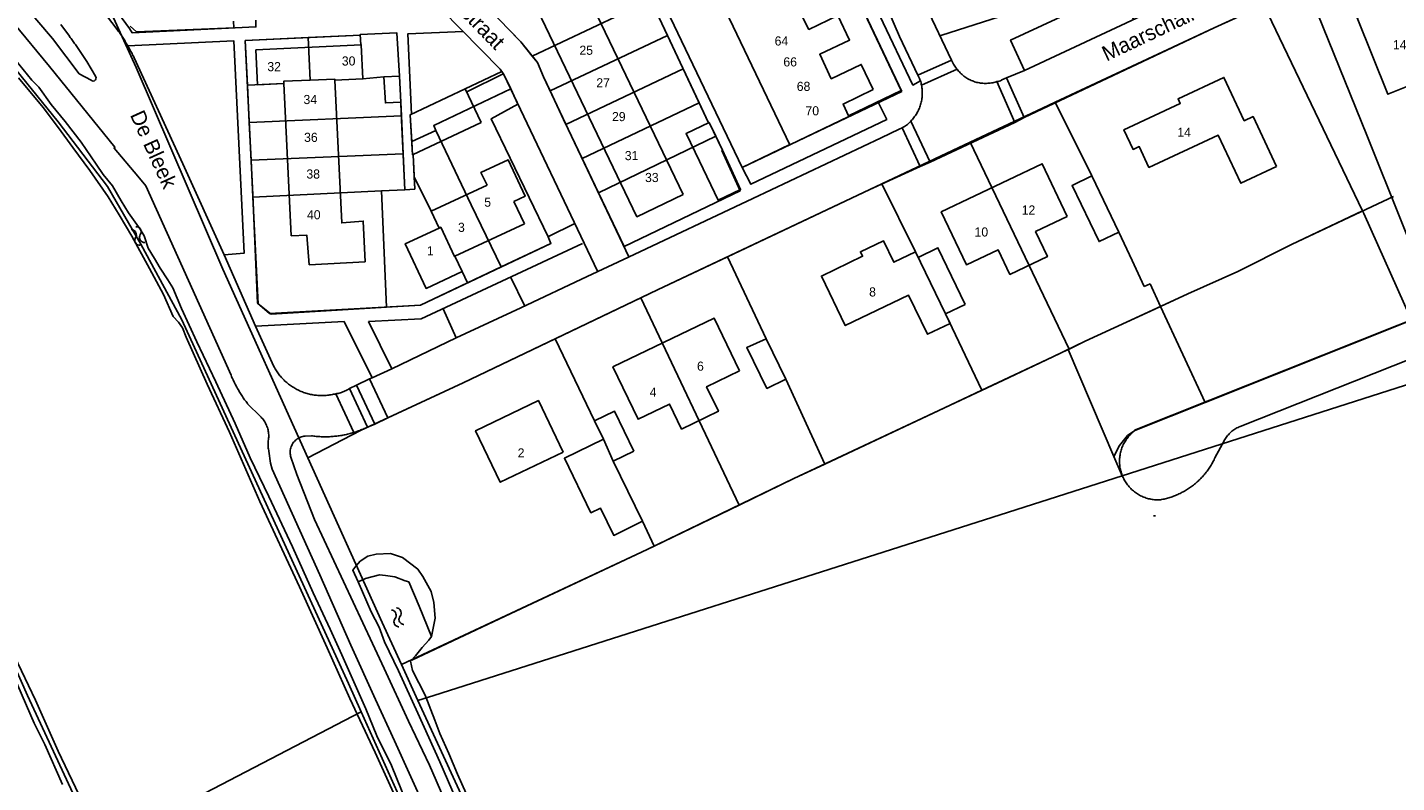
# Model space of a CAD drawing. Extents: x 123992 to 125854, y 449108 to 451911.
# Tile 13 of 175: x 125015 to 125240, y 449674 to 449798. Entities that reach past the tile are written whole.
import ezdxf
from ezdxf.enums import TextEntityAlignment as Align

# ---------------------------------------------------------------- set-up
doc = ezdxf.new("R2010")
doc.units = 0
for name, color, linetype in [('DEFAULT_113', 2, 'CONTINUOUS'), ('DEFAULT_117', 3, 'CONTINUOUS'), ('DEFAULT_21', 8, 'CONTINUOUS'), ('DEFAULT_22', 8, 'CONTINUOUS'), ('DEFAULT_4', 1, 'CONTINUOUS'), ('DEFAULT_48', 141, 'CONTINUOUS'), ('DEFAULT_5', 1, 'CONTINUOUS'), ('DEFAULT_6', 1, 'CONTINUOUS'), ('DEFAULT_79', 9, 'CONTINUOUS'), ('DEFAULT_80', 9, 'CONTINUOUS'), ('DEFAULT_87', 9, 'CONTINUOUS'), ('DEFAULT_99', 9, 'CONTINUOUS'), ('S05_WATER', 141, 'CONTINUOUS')]:
    doc.layers.add(name, color=color, linetype=linetype)

msp = doc.modelspace()

# ---------------------------------------------------------------- linework, layer by layer
at = {"layer": 'DEFAULT_21'}
for points in [[(125158.98, 449787.753), (125139.866, 449828.1), (125113.527, 449815.528), (125132.761, 449775.238), (125158.98, 449787.753)], [(125244.425, 449813.713), (125225.437, 449805.089), (125235.351, 449780.599), (125246.84, 449751.871), (125266.126, 449759.569)], [(125098.311, 449793.551), (125117.76, 449802.788)], [(125117.76, 449802.788), (125120.505, 449796.926)], [(125184.196, 449785.994), (125210.294, 449798.21), (125218.415, 449801.899), (125234.648, 449768.123)], [(125000, 449793.505), (125008.234, 449797.745), (125020.454, 449782.766), (125028.534, 449772.124), (125034.053, 449762.664), (125040.754, 449750.247), (125068.149, 449690.529), (125070.23, 449685.889)], [(125032.282, 449798.497), (125033.297, 449797.517), (125049.309, 449798.187), (125049.262, 449799.267)], [(125094.079, 449798.335), (125096.453, 449795.878), (125098.311, 449793.551)], [(125061.487, 449796.598), (125051.187, 449796.106), (125051.543, 449788.762)], [(125061.487, 449796.598), (125070.074, 449797.008), (125070.068, 449797.125), (125076.094, 449797.376), (125076.481, 449790.266)], [(125061.487, 449796.598), (125061.822, 449789.607)], [(125101.248, 449787.847), (125120.505, 449796.926)], [(125120.505, 449796.926), (125123.005, 449791.585), (125123.062, 449791.465)], [(125098.311, 449793.551), (125099.149, 449792.503), (125100.173, 449790.139), (125101.248, 449787.847)], [(125094.772, 449788.155), (125093.638, 449790.54), (125093.301, 449791.014), (125087.294, 449788.183), (125078.267, 449783.916), (125078.532, 449779.508)], [(125103.828, 449782.346), (125123.062, 449791.465)], [(125123.062, 449791.465), (125125.722, 449785.857)], [(125051.543, 449788.762), (125057.524, 449789.051), (125057.508, 449789.415), (125061.822, 449789.607)], [(125051.543, 449788.762), (125051.84, 449782.639)], [(125061.822, 449789.607), (125065.88, 449789.789), (125065.889, 449789.585), (125070.49, 449789.808), (125073.958, 449790.129), (125076.481, 449790.266)], [(125076.481, 449790.266), (125076.719, 449785.98), (125076.814, 449783.73)], [(125094.772, 449788.155), (125082.117, 449782.158), (125082.495, 449781.36)], [(125093.22, 449758.949), (125101.373, 449762.795), (125100.901, 449763.897), (125091.57, 449783.26), (125095.953, 449785.672), (125094.772, 449788.155)], [(125101.248, 449787.847), (125103.828, 449782.346)], [(125106.493, 449776.737), (125125.722, 449785.857)], [(125125.722, 449785.857), (125127.257, 449782.622), (125127.336, 449782.661), (125128.428, 449780.412)], [(125170.199, 449779.403), (125182.116, 449785.02), (125184.196, 449785.994)], [(125184.196, 449785.994), (125190.219, 449773.874), (125194.634, 449764.651)], [(125051.84, 449782.639), (125076.814, 449783.73)], [(125051.84, 449782.639), (125052.14, 449776.452)], [(125076.814, 449783.73), (125077.099, 449777.499)], [(125103.828, 449782.346), (125104.196, 449781.561), (125106.493, 449776.737)], [(125078.532, 449779.508), (125082.495, 449781.36)], [(125078.532, 449779.508), (125078.664, 449777.318), (125078.762, 449777.364), (125078.919, 449773.737)], [(125082.495, 449781.36), (125088.268, 449769.148), (125093.22, 449758.949)], [(125109.168, 449771.119), (125128.428, 449780.412)], [(125109.168, 449771.119), (125113.374, 449762.284), (125132.445, 449771.426), (125129.449, 449778.066), (125129.545, 449778.112), (125128.428, 449780.412)], [(125052.14, 449776.452), (125077.099, 449777.499)], [(125077.099, 449777.499), (125077.367, 449771.609)], [(125155.722, 449772.58), (125170.199, 449779.403)], [(125170.199, 449779.403), (125186.463, 449745.447)], [(125052.14, 449776.452), (125052.434, 449770.402)], [(125106.493, 449776.737), (125109.168, 449771.119)], [(125077.367, 449771.609), (125079.007, 449771.72), (125078.919, 449773.737)], [(125078.919, 449773.737), (125081.71, 449768.07), (125082.992, 449765.324), (125083.287, 449765.462), (125085.522, 449760.669), (125085.593, 449760.702), (125086.778, 449758.16), (125087.646, 449756.319)], [(125052.434, 449770.402), (125073.529, 449771.423)], [(125073.529, 449771.423), (125077.367, 449771.609)], [(125073.529, 449771.423), (125074.359, 449752.335)], [(125130.348, 449760.572), (125153.756, 449771.653), (125155.722, 449772.58)], [(125155.722, 449772.58), (125161.218, 449761.422), (125166.166, 449751.215), (125172.15, 449738.689)], [(125052.434, 449770.402), (125053.283, 449752.891), (125055.411, 449751.159), (125074.359, 449752.335)], [(125201.483, 449752.446), (125205.967, 449754.496), (125214.169, 449758.18), (125222.976, 449762.62), (125234.648, 449768.123)], [(125208.823, 449736.694), (125242.708, 449750.221), (125234.835, 449767.734), (125234.648, 449768.123)], [(125194.634, 449764.651), (125196.799, 449760)], [(125116.16, 449753.847), (125118.898, 449755.151), (125130.348, 449760.572)], [(125130.348, 449760.572), (125136.701, 449747.149), (125139.963, 449740.506), (125146.332, 449726.56)], [(125196.799, 449760), (125198.795, 449755.712)], [(125087.646, 449756.319), (125093.22, 449758.949)], [(125074.359, 449752.335), (125079.934, 449752.681), (125087.646, 449756.319)], [(125198.795, 449755.712), (125199.753, 449756.158)], [(125201.483, 449752.446), (125199.753, 449756.158)], [(125102.044, 449747.121), (125116.16, 449753.847)], [(125116.16, 449753.847), (125132.275, 449719.824)], [(125186.463, 449745.447), (125189.081, 449746.73), (125195.88, 449749.884), (125200.52, 449752.005)], [(125200.52, 449752.005), (125201.483, 449752.446)], [(125201.483, 449752.446), (125208.823, 449736.694)], [(125061.447, 449727.6), (125070.074, 449732.052), (125086.947, 449739.928), (125102.044, 449747.121)], [(125102.044, 449747.121), (125108.51, 449733.668), (125109.985, 449730.643), (125111.617, 449727.026), (125116.426, 449717.162), (125118.322, 449713.073)], [(125172.15, 449738.689), (125183.806, 449744.146), (125186.327, 449745.381)], [(125186.327, 449745.381), (125186.463, 449745.447)], [(125186.327, 449745.381), (125193.812, 449727.806)], [(125146.332, 449726.56), (125165.977, 449735.808), (125172.15, 449738.689)], [(125193.812, 449727.806), (125194.711, 449729.589), (125196.026, 449731.252), (125197.236, 449732.069), (125208.823, 449736.694)], [(125195.166, 449724.624), (125193.812, 449727.806)], [(125132.275, 449719.824), (125141.268, 449724.176), (125146.332, 449726.56)], [(125000, 449722.467), (125007.205, 449706.988), (125015.417, 449688.56), (125023.577, 449670.976), (125026.971, 449663.403)], [(125118.322, 449713.073), (125132.275, 449719.824)], [(125076.814, 449693.631), (125117.178, 449712.519), (125118.322, 449713.073)], [(125079.501, 449687.753), (125086.281, 449672.989), (125097.515, 449648.353), (125108.552, 449623.519), (125117.815, 449602.628), (125122.151, 449592.774), (125124.714, 449588.438), (125125.134, 449586.571), (125128.064, 449579.175), (125133.582, 449567.547), (125142.648, 449547.049), (125163.197, 449500)], [(125026.971, 449663.403), (125070.23, 449685.889)], [(125070.23, 449685.889), (125081.044, 449661.776), (125081.453, 449660.865), (125082.066, 449659.499), (125082.733, 449658.01), (125082.887, 449657.67), (125083.712, 449655.844), (125084.123, 449654.934), (125084.948, 449653.109), (125085.124, 449652.719), (125085.206, 449652.537), (125085.256, 449652.426), (125123.531, 449567.744), (125151.912, 449502.902), (125153.202, 449500)]]:
    msp.add_lwpolyline(points, dxfattribs=at)
at = {"layer": 'DEFAULT_22'}
for points in [[(125027.212, 449805.06), (125033.239, 449791.665), (125047.471, 449758.562), (125061.447, 449727.6)], [(125195.166, 449724.624), (125299.002, 449757.875), (125356.951, 449781.088), (125376.482, 449734.371)], [(125061.447, 449727.6), (125073.67, 449700.521), (125076.814, 449693.631)], [(125079.501, 449687.753), (125082.132, 449688.584), (125175.13, 449718.208), (125195.166, 449724.624)], [(125076.814, 449693.631), (125079.501, 449687.753)]]:
    msp.add_lwpolyline(points, dxfattribs=at)
at = {"layer": 'DEFAULT_4'}
for points in [[(125154.303, 449788.052), (125149.333, 449785.68), (125150.317, 449783.618), (125140.585, 449778.973), (125121.352, 449819.263)], [(125105.707, 449807.041), (125104.164, 449810.26), (125103.339, 449809.865), (125101.925, 449812.818), (125095.498, 449809.738), (125096.93, 449806.75), (125096.612, 449806.598), (125115.499, 449767.186), (125123.067, 449770.813)], [(125123.067, 449770.813), (125106.934, 449804.479)], [(125249.319, 449794.065), (125246.783, 449800.397), (125242.705, 449798.764), (125241.101, 449802.77), (125233.783, 449799.839), (125238.811, 449787.283), (125246.198, 449790.241), (125245.31, 449792.46), (125249.319, 449794.065)], [(125141.802, 449801.639), (125143.725, 449797.936), (125148.497, 449800.214), (125150.414, 449796.198), (125145.503, 449793.854), (125147.416, 449789.847), (125152.327, 449792.191), (125154.303, 449788.052)], [(125070.879, 449759.75), (125070.555, 449766.457), (125067.021, 449766.176), (125065.889, 449789.585), (125070.49, 449789.808), (125070.219, 449795.422), (125052.932, 449794.586), (125053.209, 449788.843), (125057.524, 449789.051), (125058.733, 449764.052), (125061.266, 449764.175), (125061.674, 449759.305), (125070.879, 449759.75)], [(125220.513, 449775.428), (125216.677, 449783.613), (125215.231, 449782.935), (125211.893, 449790.056), (125204.361, 449786.527), (125204.705, 449785.794), (125195.457, 449781.46), (125196.975, 449778.221), (125197.98, 449778.692), (125199.58, 449775.278), (125210.924, 449780.594), (125214.636, 449772.673), (125220.513, 449775.428)], [(125095.305, 449769.689), (125097.134, 449770.546), (125094.329, 449776.529), (125089.888, 449774.458), (125090.879, 449772.344)], [(125186.162, 449767.227), (125182.044, 449775.869), (125165.455, 449767.966), (125169.59, 449759.288), (125174.801, 449761.77), (125176.737, 449757.707), (125182.897, 449760.641), (125180.944, 449764.742), (125186.162, 449767.227)], [(125090.879, 449772.344), (125081.71, 449768.07), (125082.992, 449765.324), (125077.438, 449762.733), (125080.858, 449755.399), (125086.778, 449758.16), (125085.593, 449760.702), (125097.012, 449766.028)], [(125097.012, 449766.028), (125095.305, 449769.689)], [(125169.385, 449752.76), (125164.915, 449762.072), (125161.657, 449760.508), (125161.218, 449761.422), (125157.661, 449759.715), (125155.965, 449763.248), (125152.181, 449761.431), (125152.539, 449760.686), (125145.784, 449757.443), (125149.698, 449749.291), (125160.105, 449754.287), (125163.183, 449747.874), (125166.911, 449749.663), (125166.166, 449751.215), (125169.385, 449752.76)], [(125132.344, 449741.864), (125128.168, 449750.532), (125111.544, 449742.523), (125115.685, 449733.928), (125120.846, 449736.415), (125122.818, 449732.322), (125128.869, 449735.237), (125126.932, 449739.257), (125132.344, 449741.864)], [(125103.373, 449728.53), (125099.322, 449736.982), (125089.012, 449732.04), (125093.063, 449723.589), (125103.373, 449728.53)]]:
    msp.add_lwpolyline(points, dxfattribs=at)
at = {"layer": 'DEFAULT_48'}
for points in [[(125013.259, 449793.09), (125016.136, 449789.615), (125017.267, 449788.449), (125019.288, 449785.619), (125021.608, 449782.806), (125024.226, 449779.433), (125026.721, 449775.82), (125027.869, 449774.093), (125029.356, 449772.226), (125030.801, 449769.799), (125032.006, 449767.793), (125033.909, 449765.124), (125034.601, 449764.039), (125035.248, 449762.037), (125036.257, 449760.333), (125037.206, 449758.708), (125038.453, 449756.802), (125039.304, 449755.478), (125040.721, 449752.131), (125043.245, 449746.62), (125046.32, 449740.046), (125049.515, 449733.212), (125051.996, 449727.561), (125055.033, 449721.227)], [(125032.562, 449763.973), (125030.466, 449767.464), (125028.645, 449770.472), (125025.675, 449774.747), (125022.881, 449778.522), (125020.522, 449781.774), (125017.965, 449785.107), (125013.958, 449789.969)], [(125197.192, 449732.127), (125289.686, 449768.974), (125291.92, 449763.851)], [(125032.562, 449763.973), (125035.467, 449758.699), (125037.737, 449754.408), (125039.333, 449750.781), (125040.206, 449749.857), (125040.88, 449748.933), (125041.491, 449747.411), (125044.918, 449739.696), (125048.566, 449731.819), (125053.57, 449720.417), (125060.094, 449706.408), (125064.628, 449696.368), (125068.352, 449688.091), (125072.532, 449679.173), (125076.356, 449670.756)], [(125214.574, 449732.746), (125283.847, 449760.197)], [(125214.574, 449732.746), (125214.389, 449732.669), (125214.208, 449732.585), (125214.03, 449732.494), (125213.856, 449732.396), (125213.685, 449732.292), (125213.519, 449732.181), (125213.356, 449732.064), (125213.199, 449731.94), (125213.046, 449731.811), (125212.899, 449731.676), (125212.756, 449731.536), (125212.62, 449731.39), (125212.488, 449731.239), (125212.363, 449731.083), (125212.244, 449730.922), (125212.131, 449730.757), (125212.024, 449730.588), (125211.924, 449730.415), (125211.9, 449730.37)], [(125197.236, 449732.069), (125197.079, 449731.945), (125196.926, 449731.816), (125196.777, 449731.683), (125196.633, 449731.545), (125196.492, 449731.402), (125196.357, 449731.255), (125196.226, 449731.104), (125196.1, 449730.949), (125195.979, 449730.789), (125195.863, 449730.626), (125195.752, 449730.46), (125195.646, 449730.29), (125195.546, 449730.117), (125195.451, 449729.941), (125195.362, 449729.762), (125195.279, 449729.58), (125195.201, 449729.396), (125195.13, 449729.209), (125195.064, 449729.02), (125195.004, 449728.829), (125194.95, 449728.637), (125194.902, 449728.443), (125194.861, 449728.247), (125194.825, 449728.05), (125194.796, 449727.852), (125194.773, 449727.654), (125194.757, 449727.454), (125194.746, 449727.255), (125194.742, 449727.055), (125194.744, 449726.855), (125194.753, 449726.655), (125194.768, 449726.455), (125194.789, 449726.256), (125194.816, 449726.058), (125194.85, 449725.861), (125194.89, 449725.665), (125194.936, 449725.471), (125194.988, 449725.277), (125195.046, 449725.086), (125195.11, 449724.897), (125195.18, 449724.709), (125195.256, 449724.524), (125195.338, 449724.342), (125195.425, 449724.162), (125195.518, 449723.985), (125195.617, 449723.811), (125195.721, 449723.64), (125195.83, 449723.473), (125195.944, 449723.309), (125196.064, 449723.148), (125196.189, 449722.992), (125196.318, 449722.84), (125196.452, 449722.691), (125196.591, 449722.547), (125196.735, 449722.408), (125196.882, 449722.273), (125197.034, 449722.143), (125197.19, 449722.018), (125197.35, 449721.897), (125197.513, 449721.782), (125197.68, 449721.672), (125197.85, 449721.567), (125198.024, 449721.468), (125198.201, 449721.374), (125198.38, 449721.286), (125198.562, 449721.203), (125198.747, 449721.127), (125198.934, 449721.056), (125199.123, 449720.991), (125199.314, 449720.932), (125199.507, 449720.879), (125199.702, 449720.832), (125199.897, 449720.792), (125200.094, 449720.757), (125200.292, 449720.729), (125200.491, 449720.707), (125200.678, 449720.692)], [(125210.413, 449727.593), (125211.9, 449730.37)], [(125201.265, 449720.672), (125201.462, 449720.705), (125201.659, 449720.741), (125201.855, 449720.78), (125202.05, 449720.823), (125202.245, 449720.869), (125202.439, 449720.918), (125202.632, 449720.97), (125202.824, 449721.025), (125203.016, 449721.084), (125203.206, 449721.145), (125203.395, 449721.21), (125203.583, 449721.278), (125203.77, 449721.349), (125203.956, 449721.423), (125204.141, 449721.5), (125204.324, 449721.58), (125204.506, 449721.663), (125204.686, 449721.749), (125204.866, 449721.838), (125205.043, 449721.93), (125205.219, 449722.024), (125205.394, 449722.122), (125205.567, 449722.223), (125205.738, 449722.326), (125205.907, 449722.432), (125206.075, 449722.541), (125206.241, 449722.653), (125206.405, 449722.767), (125206.567, 449722.884), (125206.727, 449723.004), (125206.886, 449723.126), (125207.042, 449723.251), (125207.196, 449723.379), (125207.348, 449723.509), (125207.498, 449723.641), (125207.645, 449723.776), (125207.791, 449723.913), (125207.934, 449724.053), (125208.075, 449724.195), (125208.213, 449724.339), (125208.349, 449724.486), (125208.483, 449724.635), (125208.614, 449724.786), (125208.743, 449724.939), (125208.869, 449725.094), (125208.993, 449725.251), (125209.114, 449725.41), (125209.232, 449725.572), (125209.348, 449725.735), (125209.461, 449725.9), (125209.571, 449726.067), (125209.679, 449726.235), (125209.783, 449726.406), (125209.885, 449726.578), (125209.984, 449726.752), (125210.08, 449726.927), (125210.174, 449727.104), (125210.264, 449727.282), (125210.352, 449727.462), (125210.413, 449727.593)], [(125000, 449724.677), (125002.2, 449719.766), (125005.533, 449712.731), (125007.581, 449707.921), (125009.886, 449702.812), (125013.274, 449694.997), (125016.745, 449687.781), (125020.47, 449679.444), (125024.454, 449671.046)], [(125055.033, 449721.227), (125058.918, 449712.99), (125062.348, 449705.414), (125065.127, 449699.462), (125067.059, 449695.213), (125071, 449686.396), (125072.771, 449681.949), (125075.178, 449677.077), (125077.677, 449670.967), (125081.028, 449663.752), (125085.995, 449652.85), (125088.342, 449647.859), (125091.019, 449641.448), (125094.706, 449633.472), (125098.015, 449625.937), (125101.682, 449617.98)], [(125000, 449720.724), (125004.6, 449710.758), (125007.242, 449705.025), (125008.88, 449701.819), (125011.339, 449695.768), (125013.822, 449690.197), (125016.521, 449684.025), (125018.258, 449680.537), (125021.173, 449673.965)], [(125200.678, 449720.692), (125201.265, 449720.672)], [(125081.755, 449698.257), (125079.708, 449703.226), (125078.034, 449707.233), (125077.437, 449707.397), (125075.762, 449708.047), (125074.203, 449708.276), (125073.224, 449708.363), (125070.901, 449707.778), (125069.718, 449707.246), (125068.831, 449709.125), (125069.314, 449709.823), (125070.036, 449710.599), (125071.279, 449711.454), (125072.7, 449711.788), (125075.02, 449711.879), (125076.997, 449711.232), (125079.51, 449709.325), (125080.345, 449708.084), (125081.695, 449705.661), (125082.128, 449703.822), (125082.339, 449701.264), (125081.755, 449698.257)], [(125069.718, 449707.246), (125071.864, 449702.316), (125073.147, 449699.771), (125074.031, 449697.367), (125076.36, 449692.616), (125079.493, 449685.643), (125083.139, 449677.667), (125085.838, 449671.455), (125088.539, 449665.663), (125091.674, 449658.929)], [(125090.064, 449666.612), (125086.044, 449675.63), (125084.588, 449679.035), (125083.11, 449682.342), (125082.285, 449684.526), (125080.693, 449688.632), (125078.619, 449692.682), (125078.329, 449694.183), (125079.155, 449695.096), (125080.243, 449696.428), (125081.331, 449697.66), (125081.755, 449698.257)]]:
    msp.add_lwpolyline(points, dxfattribs=at)
at = {"layer": 'DEFAULT_5'}
for points in [[(125129.545, 449778.112), (125127.336, 449782.661), (125123.572, 449780.833), (125125.781, 449776.284)], [(125125.781, 449776.284), (125128.826, 449769.887), (125132.524, 449771.626), (125129.545, 449778.112)]]:
    msp.add_lwpolyline(points, dxfattribs=at)
at = {"layer": 'DEFAULT_6'}
for points in [[(125076.712, 449785.999), (125076.481, 449790.266), (125073.958, 449790.129), (125074.19, 449785.862), (125076.712, 449785.999)], [(125089.916, 449782.636), (125087.294, 449788.183), (125078.267, 449783.916), (125078.664, 449777.318), (125089.916, 449782.636)], [(125194.634, 449764.651), (125191.378, 449763.092), (125186.963, 449772.316), (125190.219, 449773.874), (125194.634, 449764.651)], [(125139.963, 449740.506), (125136.848, 449738.976), (125133.538, 449745.719), (125136.701, 449747.149), (125139.963, 449740.506)], [(125115, 449728.676), (125111.788, 449735.266), (125108.51, 449733.668), (125109.985, 449730.643), (125103.585, 449727.524), (125107.949, 449718.572), (125109.494, 449719.326), (125111.677, 449714.847), (125116.426, 449717.162), (125111.617, 449727.026), (125115, 449728.676)]]:
    msp.add_lwpolyline(points, dxfattribs=at)
at = {"layer": 'DEFAULT_79'}
for points in [[(125167.135, 449792.896), (125161.624, 449790.438)], [(125168.059, 449791.409), (125162.226, 449788.778)], [(125177.542, 449782.65), (125174.598, 449789.373)], [(125179.086, 449783.448), (125176.207, 449789.964)], [(125161.996, 449775.427), (125159.058, 449781.795)], [(125163.659, 449776.141), (125160.457, 449782.869)], [(125072.441, 449733.114), (125069.441, 449739.504)], [(125074.616, 449734.135), (125071.603, 449740.535)], [(125069.03, 449731.75), (125066.034, 449738.101)], [(125071.244, 449732.606), (125068.289, 449738.956)]]:
    msp.add_lwpolyline(points, dxfattribs=at)
at = {"layer": 'DEFAULT_80'}
for points in [[(125076.481, 449790.266), (125076.094, 449797.376), (125070.068, 449797.125), (125070.151, 449795.419)], [(125087.538, 449787.668), (125093.518, 449790.641)], [(125078.514, 449694.388), (125092.911, 449701.144), (125117.178, 449712.519), (125141.268, 449724.176), (125165.977, 449735.808), (125175.563, 449740.282), (125183.806, 449744.146), (125189.081, 449746.73), (125195.88, 449749.884), (125205.967, 449754.496), (125214.169, 449758.18), (125222.976, 449762.62), (125236.233, 449768.87), (125239.743, 449770.507)]]:
    msp.add_lwpolyline(points, dxfattribs=at)
at = {"layer": 'DEFAULT_87'}
msp.add_lwpolyline([(125200.309, 449718.036), (125200.667, 449718.079)], dxfattribs=at)
at = {"layer": 'DEFAULT_99'}
for points in [[(125114.235, 449760.475), (125104.196, 449781.561), (125100.173, 449790.139), (125099.149, 449792.503), (125096.453, 449795.878), (125083.961, 449808.806), (125083.723, 449809.086), (125080.606, 449815.482), (125069.936, 449837.91), (125072.926, 449839.449), (125070.422, 449844.841), (125066.501, 449853.558), (125052.284, 449883.982), (125056.685, 449884.193), (125064.107, 449884.806), (125063.835, 449892.261), (125063.357, 449901.536), (125062.376, 449919.746)], [(125131.154, 449823.942), (125139.733, 449828.334), (125158.861, 449787.906), (125150.248, 449783.764)], [(125179.117, 449791.195), (125199.152, 449800.539), (125212.048, 449806.672), (125226.347, 449813.095), (125242.224, 449819.508), (125250.059, 449822.156), (125254.709, 449823.824), (125259.277, 449825.274), (125263.547, 449827.216)], [(125210.294, 449798.21), (125245.087, 449814.014), (125255.111, 449818.107), (125268.636, 449823.631)], [(125111.566, 449820.733), (125113.527, 449815.528), (125132.761, 449775.238), (125134.208, 449772.517), (125156.511, 449783.146), (125155.05, 449786.113)], [(125018.474, 449817.121), (125018.313, 449817.012), (125032.142, 449798.114), (125032.623, 449797.371), (125052.931, 449798.351), (125052.908, 449799.432)], [(125111.104, 449817.154), (125116.109, 449806.314), (125123.005, 449791.585), (125127.264, 449782.607)], [(125000, 449814.647), (125013.077, 449799.086), (125019.048, 449791.854)], [(125019.539, 449796.448), (125012.476, 449804.766), (125007.021, 449811.514)], [(125165.379, 449796.958), (125206.954, 449810.301), (125208.899, 449805.153)], [(125076.013, 449804.22), (125080.234, 449804.513), (125093.024, 449791.403), (125093.638, 449790.54), (125109.001, 449758.231)], [(125197.007, 449799.674), (125194.66, 449804.504), (125176.851, 449796.185), (125179.117, 449791.195)], [(125030.154, 449797.926), (125026.498, 449802.802)], [(125161.955, 449803.957), (125162.923, 449801.739), (125167.135, 449792.896)], [(125162.055, 449789.483), (125160.806, 449788.794), (125155.383, 449800.179)], [(125161.624, 449790.438), (125158.587, 449796.79), (125156.871, 449800.852)], [(125022.289, 449796.829), (125020.881, 449798.737)], [(125031.871, 449795.232), (125031.775, 449795.407), (125031.677, 449795.582), (125031.578, 449795.756), (125031.477, 449795.928), (125031.375, 449796.1), (125031.271, 449796.271), (125031.166, 449796.441), (125031.059, 449796.61), (125030.951, 449796.779), (125030.841, 449796.946), (125030.73, 449797.112), (125030.617, 449797.277), (125030.503, 449797.442), (125030.388, 449797.605), (125030.271, 449797.767), (125030.154, 449797.926)], [(125086.979, 449797.599), (125077.9, 449797.222), (125078.474, 449784.014)], [(125210.294, 449798.21), (125179.086, 449783.448)], [(125019.539, 449796.448), (125023.914, 449790.646), (125025.862, 449789.595)], [(125025.165, 449792.66), (125025.058, 449792.829), (125024.951, 449792.998), (125024.843, 449793.166), (125024.734, 449793.334), (125024.625, 449793.502), (125024.516, 449793.669), (125024.406, 449793.836), (125024.295, 449794.003), (125024.184, 449794.169), (125024.072, 449794.335), (125023.959, 449794.5), (125023.847, 449794.665), (125023.733, 449794.83), (125023.619, 449794.994), (125023.504, 449795.158), (125023.389, 449795.322), (125023.274, 449795.485), (125023.157, 449795.648), (125023.041, 449795.81), (125022.923, 449795.972), (125022.806, 449796.134), (125022.687, 449796.295), (125022.568, 449796.456), (125022.449, 449796.616), (125022.329, 449796.776), (125022.289, 449796.829)], [(125031.871, 449795.232), (125049.305, 449796.037), (125051, 449761.21), (125047.698, 449760.913)], [(125032.946, 449793.253), (125032.857, 449793.432), (125032.766, 449793.61), (125032.674, 449793.788), (125032.581, 449793.965), (125032.487, 449794.142), (125032.392, 449794.317), (125032.295, 449794.493), (125032.198, 449794.667), (125032.099, 449794.841), (125031.999, 449795.014), (125031.898, 449795.187), (125031.871, 449795.232)], [(125070.074, 449797.008), (125051.187, 449796.106), (125052.415, 449770.788)], [(125047.698, 449760.913), (125040.899, 449775.878), (125032.946, 449793.253)], [(125019.048, 449791.854), (125029.776, 449778.599), (125029.643, 449778.442), (125033.547, 449773.829), (125034.84, 449772.253), (125048.838, 449741.147)], [(125026.574, 449790.239), (125025.165, 449792.66)], [(125167.135, 449792.896), (125167.498, 449792.231)], [(125167.498, 449792.231), (125167.588, 449792.052), (125167.689, 449791.88), (125167.802, 449791.715), (125167.925, 449791.557), (125168.059, 449791.409)], [(125168.059, 449791.409), (125168.182, 449791.251), (125168.31, 449791.098), (125168.444, 449790.949), (125168.582, 449790.805), (125168.726, 449790.665), (125168.874, 449790.531), (125169.026, 449790.402), (125169.183, 449790.278), (125169.344, 449790.159), (125169.509, 449790.046), (125169.678, 449789.938), (125169.85, 449789.837), (125170.026, 449789.741), (125170.204, 449789.651), (125170.386, 449789.568), (125170.571, 449789.491), (125170.758, 449789.42), (125170.947, 449789.355), (125171.138, 449789.297), (125171.332, 449789.246), (125171.526, 449789.201), (125171.723, 449789.163), (125171.92, 449789.131), (125172.119, 449789.106), (125172.318, 449789.088), (125172.518, 449789.077), (125172.718, 449789.073), (125172.918, 449789.075), (125173.117, 449789.085), (125173.317, 449789.101), (125173.515, 449789.124), (125173.713, 449789.153), (125173.91, 449789.19), (125174.105, 449789.233), (125174.299, 449789.282), (125174.491, 449789.338), (125174.598, 449789.373)], [(125176.207, 449789.964), (125179.117, 449791.195)], [(125025.862, 449789.595), (125026.03, 449789.49), (125026.227, 449789.462), (125026.418, 449789.516), (125026.571, 449789.642), (125026.661, 449789.819), (125026.671, 449790.018), (125026.6, 449790.203), (125026.574, 449790.239)], [(125160.457, 449782.869), (125160.595, 449783.014), (125160.728, 449783.163), (125160.857, 449783.316), (125160.982, 449783.472), (125161.101, 449783.633), (125161.216, 449783.797), (125161.325, 449783.964), (125161.43, 449784.134), (125161.529, 449784.308), (125161.623, 449784.485), (125161.711, 449784.664), (125161.794, 449784.846), (125161.872, 449785.03), (125161.944, 449785.217), (125162.01, 449785.406), (125162.071, 449785.596), (125162.125, 449785.789), (125162.174, 449785.982), (125162.217, 449786.178), (125162.254, 449786.374), (125162.285, 449786.572), (125162.31, 449786.77), (125162.329, 449786.969), (125162.342, 449787.169), (125162.349, 449787.369), (125162.35, 449787.569), (125162.345, 449787.769), (125162.334, 449787.968), (125162.317, 449788.168), (125162.294, 449788.366), (125162.265, 449788.564), (125162.229, 449788.761), (125162.226, 449788.778)], [(125161.891, 449789.894), (125161.624, 449790.438)], [(125162.226, 449788.778), (125162.191, 449788.975), (125162.147, 449789.17), (125162.094, 449789.363), (125162.031, 449789.553), (125161.959, 449789.739), (125161.891, 449789.894)], [(125174.598, 449789.373), (125174.797, 449789.385), (125174.993, 449789.427), (125175.179, 449789.5), (125175.351, 449789.6), (125175.409, 449789.643)], [(125175.409, 449789.643), (125176.207, 449789.964)], [(125076.725, 449785.96), (125076.793, 449784.201), (125077.367, 449771.609), (125079.007, 449771.72), (125078.762, 449777.364)], [(125079.934, 449752.681), (125101.373, 449762.795), (125100.901, 449763.897), (125091.57, 449783.26), (125095.953, 449785.672)], [(125134.513, 449770.198), (125155.591, 449780.136), (125158.547, 449781.558), (125159.058, 449781.795)], [(125159.058, 449781.795), (125159.236, 449781.885), (125159.41, 449781.984), (125159.58, 449782.09), (125159.744, 449782.205), (125159.902, 449782.327), (125160.054, 449782.457), (125160.2, 449782.593), (125160.34, 449782.737), (125160.457, 449782.869)], [(125177.542, 449782.65), (125163.659, 449776.141)], [(125179.086, 449783.448), (125177.542, 449782.65)], [(125132.761, 449775.238), (125140.715, 449779.087)], [(125161.996, 449775.427), (125153.756, 449771.653)], [(125163.659, 449776.141), (125161.996, 449775.427)], [(125079.934, 449752.681), (125055.166, 449751.279), (125053.205, 449752.964), (125052.415, 449770.788)], [(125086.947, 449739.928), (125118.898, 449755.151), (125153.756, 449771.653)], [(125113.27, 449762.234), (125132.445, 449771.426)], [(125085.82, 449747.32), (125096.446, 449752.216), (125107.316, 449757.383), (125114.115, 449760.516), (125134.513, 449770.198)], [(125100.961, 449763.937), (125105.293, 449766.087)], [(125106.537, 449762.796), (125080.042, 449750.393)], [(125047.698, 449760.913), (125052.876, 449749.206)], [(125094.724, 449757.295), (125097.09, 449752.485)], [(125080.042, 449750.393), (125071.403, 449749.968)], [(125083.672, 449752.029), (125085.82, 449747.32)], [(125052.876, 449749.206), (125067.401, 449749.982)], [(125052.876, 449749.206), (125055.879, 449742.571)], [(125067.401, 449749.982), (125072.001, 449740.74)], [(125075.234, 449742.219), (125071.403, 449749.968)], [(125085.82, 449747.32), (125075.234, 449742.219)], [(125055.879, 449742.571), (125055.974, 449742.395), (125056.074, 449742.222), (125056.177, 449742.05), (125056.284, 449741.881), (125056.395, 449741.715), (125056.509, 449741.551), (125056.627, 449741.389), (125056.749, 449741.231), (125056.874, 449741.075), (125057.003, 449740.921), (125057.135, 449740.771), (125057.27, 449740.624), (125057.409, 449740.48), (125057.55, 449740.339), (125057.695, 449740.201), (125057.843, 449740.067), (125057.994, 449739.935), (125058.148, 449739.808), (125058.305, 449739.683), (125058.464, 449739.563), (125058.626, 449739.445), (125058.791, 449739.332), (125058.958, 449739.222), (125059.128, 449739.116), (125059.3, 449739.014), (125059.474, 449738.916), (125059.65, 449738.821), (125059.829, 449738.731), (125060.009, 449738.644), (125060.191, 449738.562), (125060.375, 449738.484), (125060.561, 449738.41), (125060.748, 449738.34), (125060.937, 449738.274), (125061.128, 449738.213), (125061.319, 449738.156), (125061.512, 449738.103), (125061.706, 449738.054), (125061.901, 449738.01), (125062.097, 449737.97), (125062.294, 449737.935), (125062.492, 449737.904), (125062.69, 449737.877), (125062.889, 449737.855), (125063.088, 449737.838), (125063.287, 449737.824), (125063.487, 449737.816), (125063.687, 449737.811), (125063.887, 449737.812), (125064.087, 449737.816), (125064.287, 449737.826), (125064.486, 449737.839), (125064.686, 449737.857), (125064.884, 449737.88), (125065.083, 449737.907), (125065.28, 449737.938), (125065.477, 449737.974), (125065.673, 449738.015), (125065.868, 449738.059), (125066.034, 449738.101)], [(125072.001, 449740.74), (125075.234, 449742.219)], [(125048.838, 449741.147), (125048.917, 449740.963), (125048.998, 449740.781), (125049.081, 449740.598), (125049.165, 449740.417), (125049.251, 449740.237), (125049.339, 449740.057), (125049.428, 449739.878), (125049.519, 449739.7), (125049.612, 449739.522), (125049.706, 449739.346), (125049.802, 449739.171), (125049.899, 449738.996), (125049.999, 449738.822), (125050.099, 449738.649), (125050.201, 449738.477), (125050.305, 449738.306), (125050.41, 449738.136), (125050.517, 449737.967), (125050.626, 449737.799), (125050.736, 449737.632), (125050.847, 449737.466), (125050.96, 449737.301), (125051.075, 449737.137), (125051.191, 449736.974), (125051.308, 449736.812), (125051.427, 449736.652), (125051.547, 449736.492), (125051.558, 449736.478)], [(125069.441, 449739.504), (125068.289, 449738.956)], [(125071.603, 449740.535), (125069.441, 449739.504)], [(125072.001, 449740.74), (125071.603, 449740.535)], [(125074.616, 449734.135), (125086.947, 449739.928)], [(125066.034, 449738.101), (125066.231, 449738.135), (125066.427, 449738.176), (125066.621, 449738.224), (125066.813, 449738.279), (125067.004, 449738.34), (125067.192, 449738.409), (125067.377, 449738.484), (125067.56, 449738.565), (125067.739, 449738.653), (125067.916, 449738.747), (125067.941, 449738.761)], [(125067.941, 449738.761), (125068.289, 449738.956)], [(125051.558, 449736.478), (125053.686, 449734.359)], [(125054.987, 449730.593), (125055.009, 449730.792), (125055.023, 449730.991), (125055.027, 449731.191), (125055.022, 449731.391), (125055.008, 449731.591), (125054.985, 449731.789), (125054.954, 449731.987), (125054.913, 449732.183), (125054.863, 449732.376), (125054.805, 449732.568), (125054.739, 449732.756), (125054.663, 449732.942), (125054.58, 449733.123), (125054.488, 449733.301), (125054.389, 449733.474), (125054.282, 449733.643), (125054.167, 449733.807), (125054.045, 449733.965), (125053.916, 449734.118), (125053.78, 449734.265), (125053.686, 449734.359)], [(125069.03, 449731.75), (125069.219, 449731.817), (125069.407, 449731.884), (125069.595, 449731.953), (125069.782, 449732.022), (125069.969, 449732.093), (125070.156, 449732.165), (125070.342, 449732.237), (125070.528, 449732.311), (125070.714, 449732.386), (125070.899, 449732.462), (125071.084, 449732.538), (125071.244, 449732.606)], [(125071.244, 449732.606), (125072.441, 449733.114)], [(125072.441, 449733.114), (125074.616, 449734.135)], [(125054.987, 449730.593), (125054.958, 449730.395), (125054.937, 449730.196), (125054.925, 449729.997), (125054.921, 449729.797), (125054.925, 449729.597), (125054.937, 449729.397), (125054.957, 449729.198), (125054.986, 449729), (125055.022, 449728.804), (125055.047, 449728.691)], [(125061.01, 449731.145), (125060.811, 449731.122), (125060.615, 449731.083), (125060.422, 449731.031), (125060.234, 449730.964), (125060.051, 449730.883), (125059.875, 449730.788), (125059.706, 449730.681), (125059.546, 449730.562), (125059.395, 449730.43), (125059.254, 449730.288), (125059.125, 449730.136), (125059.007, 449729.974), (125058.902, 449729.804), (125058.809, 449729.627), (125058.73, 449729.443), (125058.665, 449729.254), (125058.615, 449729.061), (125058.579, 449728.864), (125058.558, 449728.665), (125058.552, 449728.465), (125058.56, 449728.266), (125058.584, 449728.067), (125058.622, 449727.871), (125058.665, 449727.712)], [(125061.01, 449731.145), (125062.03, 449731.203)], [(125062.03, 449731.203), (125062.228, 449731.177), (125062.427, 449731.153), (125062.626, 449731.131), (125062.825, 449731.112), (125063.024, 449731.095), (125063.224, 449731.081), (125063.423, 449731.069), (125063.623, 449731.06), (125063.823, 449731.053), (125064.023, 449731.048), (125064.223, 449731.046), (125064.423, 449731.047), (125064.623, 449731.05), (125064.823, 449731.055), (125065.023, 449731.063), (125065.222, 449731.073), (125065.422, 449731.086), (125065.621, 449731.101), (125065.82, 449731.118), (125066.019, 449731.138), (125066.218, 449731.161), (125066.417, 449731.186), (125066.615, 449731.213), (125066.813, 449731.243), (125067.01, 449731.275), (125067.207, 449731.309), (125067.404, 449731.346), (125067.6, 449731.386), (125067.795, 449731.427), (125067.99, 449731.472), (125068.185, 449731.518), (125068.379, 449731.567), (125068.572, 449731.618), (125068.765, 449731.672), (125068.957, 449731.728), (125069.03, 449731.75)], [(125055.047, 449728.691), (125055.346, 449726.693), (125055.575, 449725.744), (125063.407, 449708.385)], [(125072.07, 449697.12), (125062.568, 449717.485), (125059.622, 449724.861), (125058.665, 449727.712)], [(125063.407, 449708.385), (125068.49, 449696.823), (125072.59, 449687.885), (125075.684, 449681.111), (125083.726, 449663.375), (125092.317, 449644.217), (125096.69, 449634.198), (125099.764, 449627.444), (125106.346, 449612.856), (125112.886, 449597.827), (125116.157, 449590.593), (125120.687, 449580.072), (125125.73, 449568.591), (125136.149, 449544.646), (125148.502, 449516.771), (125155.636, 449500.999), (125156.083, 449500)], [(125085.592, 449667.56), (125081.456, 449677.138), (125077.984, 449684.353), (125074.002, 449692.971), (125072.07, 449697.12)]]:
    msp.add_lwpolyline(points, dxfattribs=at)
at = {"layer": 'S05_WATER'}
for points in [[(125033.167, 449763.791), (125033.252, 449763.972), (125033.293, 449764.167), (125033.287, 449764.367), (125033.235, 449764.559), (125033.139, 449764.734), (125033.005, 449764.882), (125032.84, 449764.995), (125032.654, 449765.066), (125032.456, 449765.092), (125032.418, 449765.091)], [(125033.167, 449763.791), (125033.082, 449763.611), (125033.041, 449763.416), (125033.047, 449763.216), (125033.1, 449763.024), (125033.195, 449762.849), (125033.329, 449762.701), (125033.494, 449762.588), (125033.68, 449762.517), (125033.878, 449762.491), (125033.916, 449762.492)], [(125033.947, 449764.241), (125034.032, 449764.421), (125034.073, 449764.616), (125034.067, 449764.816), (125034.014, 449765.008), (125033.919, 449765.183), (125033.785, 449765.331), (125033.62, 449765.444), (125033.434, 449765.515), (125033.236, 449765.541), (125033.198, 449765.54)], [(125033.947, 449764.241), (125033.862, 449764.06), (125033.821, 449763.865), (125033.827, 449763.665), (125033.879, 449763.473), (125033.975, 449763.298), (125034.109, 449763.15), (125034.274, 449763.037), (125034.46, 449762.966), (125034.658, 449762.94), (125034.696, 449762.941)], [(125075.774, 449701.224), (125075.878, 449701.394), (125075.939, 449701.584), (125075.955, 449701.783), (125075.923, 449701.98), (125075.846, 449702.165), (125075.729, 449702.326), (125075.577, 449702.455), (125075.399, 449702.546), (125075.205, 449702.592), (125075.168, 449702.596)], [(125075.774, 449701.224), (125075.671, 449701.054), (125075.61, 449700.864), (125075.594, 449700.665), (125075.626, 449700.468), (125075.703, 449700.283), (125075.82, 449700.122), (125075.972, 449699.993), (125076.15, 449699.902), (125076.344, 449699.856), (125076.381, 449699.852)], [(125076.598, 449701.588), (125076.701, 449701.758), (125076.762, 449701.948), (125076.778, 449702.147), (125076.746, 449702.344), (125076.669, 449702.529), (125076.552, 449702.69), (125076.4, 449702.819), (125076.222, 449702.91), (125076.028, 449702.956), (125075.991, 449702.96)], [(125076.598, 449701.588), (125076.494, 449701.418), (125076.433, 449701.228), (125076.417, 449701.029), (125076.449, 449700.832), (125076.526, 449700.647), (125076.643, 449700.486), (125076.795, 449700.357), (125076.973, 449700.266), (125077.167, 449700.22), (125077.204, 449700.216)]]:
    msp.add_lwpolyline(points, dxfattribs=at)

# ---------------------------------------------------------------- texts
at = {"layer": 'DEFAULT_113'}
for s, p in [('25', (125107.166, 449794.521)), ('64', (125139.223, 449796.049)), ('14a', (125241.31, 449795.427)), ('30', (125068.152, 449792.756)), ('66', (125140.656, 449792.608)), ('32', (125055.918, 449791.827)), ('27', (125109.938, 449789.169)), ('68', (125142.854, 449788.594)), ('34', (125061.856, 449786.427)), ('29', (125112.518, 449783.626)), ('70', (125144.288, 449784.58)), ('14', (125205.352, 449781.051)), ('36', (125061.952, 449780.215)), ('31', (125114.621, 449777.223)), ('38', (125062.334, 449774.194)), ('33', (125117.942, 449773.622)), ('40', (125062.429, 449767.504)), ('5', (125090.981, 449769.574)), ('12', (125179.79, 449768.281)), ('3', (125086.67, 449765.439)), ('10', (125172.051, 449764.678)), ('1', (125081.567, 449761.591)), ('8', (125154.184, 449754.832)), ('6', (125125.922, 449742.643)), ('4', (125118.153, 449738.378)), ('2', (125096.466, 449728.397))]:
    msp.add_text(s, height=1.5, dxfattribs=at).set_placement(p, align=Align.MIDDLE_CENTER)
at = {"layer": 'DEFAULT_117'}
for s, rotation, p in [('Maarschalklaan', 25.33528, (125202.658, 449798.794)), ('straat', 314.27067, (125090.243, 449798.305)), ('De Bleek', 294.38707, (125036.142, 449778.248))]:
    msp.add_text(s, height=2.5, rotation=rotation, dxfattribs=at).set_placement(p, align=Align.MIDDLE_CENTER)

doc.saveas('drawing.dxf')
